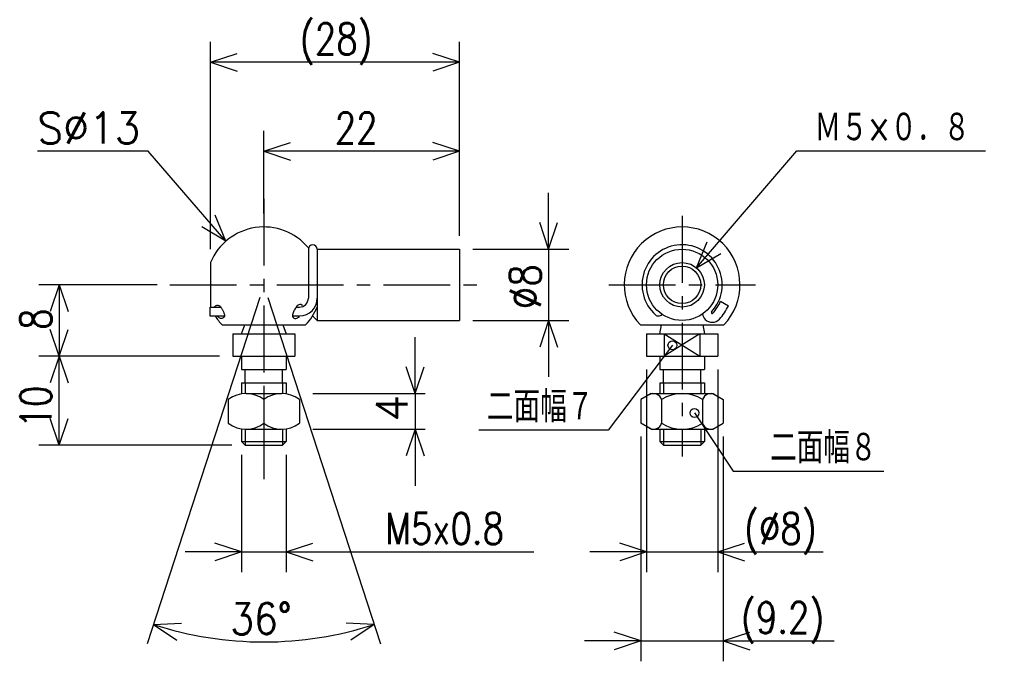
# Model space of a CAD drawing. Extents: x -140 to -29, y 112 to 184.
import ezdxf

# ---------------------------------------------------------------- set-up
doc = ezdxf.new("R2010")
doc.units = 0
doc.linetypes.add('CENTER', pattern=[12, 7.5, -1.5, 1.5, -1.5])
doc.layers.get('0').update_dxf_attribs({"linetype": 'CONTINUOUS'})
doc.styles.get("Standard").update_dxf_attribs({"font": 'txt', "bigfont": 'BIGFONT'})

msp = doc.modelspace()

# ---------------------------------------------------------------- linework, layer by layer
at = {"color": 7, "linetype": 'CONTINUOUS'}
for p, q in [((-118.47706, 158.66281), (-118.47706, 181.94881)), ((-90.477058, 160.16281), (-90.477058, 181.94881)), ((-118.47706, 179.66281), (-115.47706, 180.66281)), ((-90.477058, 179.66281), (-93.477058, 180.66281)), ((-90.477058, 179.66281), (-118.47706, 179.66281)), ((-118.47706, 179.66281), (-115.47706, 178.66281)), ((-90.477058, 179.66281), (-93.477058, 178.66281)), ((-112.47706, 162.66281), (-112.47706, 171.94881)), ((-112.47706, 169.66281), (-109.47706, 170.66281)), ((-90.477058, 169.66281), (-93.477058, 170.66281)), ((-125.47706, 169.66281), (-137.92004, 169.66281)), ((-116.73411, 159.57478), (-125.47705, 169.66281)), ((-90.477058, 169.66281), (-112.47706, 169.66281)), ((-112.47706, 169.66281), (-109.47706, 168.66281)), ((-90.477058, 169.66281), (-93.477058, 168.66281)), ((-63.848537, 156.55963), (-52.568817, 169.69786)), ((-52.568817, 169.69786), (-31.392248, 169.69786)), ((-80.477058, 158.66281), (-80.477058, 165.01281)), ((-116.73411, 159.57478), (-117.94321, 162.49678)), ((-80.477058, 158.66281), (-81.477058, 161.66281)), ((-80.477058, 158.66281), (-79.477058, 161.66281)), ((-116.73411, 159.57478), (-119.45459, 161.18692)), ((-63.848537, 156.55963), (-62.65306, 159.48723)), ((-107.47706, 158.66281), (-107.47706, 153.16281)), ((-106.47706, 158.66281), (-106.47706, 150.66281)), ((-106.47706, 158.66281), (-90.477058, 158.66281)), ((-90.477058, 158.66281), (-90.477058, 150.66281)), ((-88.977058, 158.66281), (-78.191055, 158.66281)), ((-80.477058, 158.66281), (-80.477058, 150.66281)), ((-118.47706, 157.16281), (-118.47706, 152.16281)), ((-63.848537, 156.55963), (-61.135596, 158.18442)), ((-124.47706, 154.66281), (-137.76305, 154.66281)), ((-135.47705, 154.66281), (-136.47705, 151.66281)), ((-135.47705, 154.66281), (-135.47705, 146.66281)), ((-135.47705, 154.66281), (-134.47705, 151.66281)), ((-112.94058, 153.23623), (-125.57887, 114.33959)), ((-112.01353, 153.23623), (-99.375244, 114.33959)), ((-61.151295, 152.82492), (-60.279957, 152.32185)), ((-118.55108, 152.16281), (-117.34016, 152.16281)), ((-118.55108, 152.16281), (-118.55108, 151.16281)), ((-108.8249, 152.16281), (-108.47706, 152.16281)), ((-118.55108, 151.16281), (-116.90379, 151.16281)), ((-109.26131, 151.16281), (-108.47706, 151.16281)), ((-106.99984, 151.16281), (-106.47707, 150.66283)), ((-106.47706, 150.66281), (-90.477058, 150.66281)), ((-88.977058, 150.66281), (-78.191055, 150.66281)), ((-80.477058, 150.66281), (-81.477058, 147.66281)), ((-80.477058, 150.66281), (-79.477058, 147.66281)), ((-80.477058, 150.66281), (-80.477058, 144.31281)), ((-135.47705, 146.66281), (-136.47705, 149.66281)), ((-135.47705, 146.66281), (-134.47705, 149.66281)), ((-117.16747, 150.16281), (-107.78664, 150.16281)), ((-114.97706, 149.16281), (-114.61309, 150.16281)), ((-110.34103, 150.16283), (-109.97706, 149.16283)), ((-70.167473, 150.16281), (-60.786644, 150.16281)), ((-67.977058, 149.1628), (-67.800735, 150.1628)), ((-63.153385, 150.16281), (-62.977058, 149.16281)), ((-115.97706, 149.16281), (-115.97706, 146.66281)), ((-115.97706, 149.16281), (-108.97706, 149.16281)), ((-108.97706, 149.16281), (-108.97706, 146.66281)), ((-95.477058, 142.44331), (-95.477058, 148.79331)), ((-69.477058, 149.16281), (-69.477058, 146.66281)), ((-69.477058, 149.16281), (-61.477058, 149.16281)), ((-67.477058, 149.16281), (-67.477058, 146.66281)), ((-67.477058, 149.16281), (-63.477055, 146.66281)), ((-63.477058, 149.16281), (-67.477058, 146.66281)), ((-63.477058, 149.16281), (-63.477058, 146.66281)), ((-61.477058, 149.16281), (-61.477058, 146.66281)), ((-66.562302, 147.87137), (-73.796638, 138.33519)), ((-117.47706, 146.66281), (-137.76305, 146.66281)), ((-135.47705, 146.66281), (-136.47705, 143.66281)), ((-135.47705, 136.66281), (-135.47705, 146.66281)), ((-135.47705, 146.66281), (-134.47705, 143.66281)), ((-115.97706, 146.66281), (-108.97706, 146.66281)), ((-114.97706, 146.66281), (-114.97706, 145.16281)), ((-109.97706, 146.66281), (-109.97706, 145.16281)), ((-69.477058, 146.66281), (-61.477058, 146.66281)), ((-67.977058, 146.66281), (-67.977058, 145.16281)), ((-62.977058, 146.66281), (-62.977058, 145.16281)), ((-114.97706, 145.16281), (-109.97706, 145.16281)), ((-114.57706, 143.66281), (-114.57706, 145.16281)), ((-110.37706, 143.66281), (-110.37706, 145.16281)), ((-95.477058, 142.44331), (-96.477058, 145.44331)), ((-95.477058, 142.44331), (-94.477058, 145.44331)), ((-69.477058, 145.16281), (-69.477058, 122.37681)), ((-67.977058, 145.16281), (-62.977058, 145.16281)), ((-67.577057, 143.66281), (-67.577057, 145.16281)), ((-63.37706, 143.66281), (-63.37706, 145.16281)), ((-61.477058, 145.16281), (-61.477058, 122.37681)), ((-114.97706, 143.66281), (-109.97706, 143.66281)), ((-114.97706, 143.66281), (-114.97706, 142.44331)), ((-114.57706, 143.66281), (-114.57706, 142.44331)), ((-110.37706, 143.66281), (-110.37706, 142.44331)), ((-109.97706, 143.66281), (-109.97706, 142.44331)), ((-67.977058, 143.66281), (-62.977058, 143.66281)), ((-67.977058, 143.66281), (-67.977058, 142.44331)), ((-67.577057, 143.66281), (-67.577057, 142.44331)), ((-63.37706, 143.66281), (-63.37706, 142.44331)), ((-62.977058, 143.66281), (-62.977058, 142.44331)), ((-116.47706, 141.77664), (-116.47706, 139.10997)), ((-114.47706, 142.44331), (-110.47706, 142.44331)), ((-112.47706, 141.77664), (-112.47706, 139.10997)), ((-108.47706, 141.77664), (-108.47706, 139.10997)), ((-106.97706, 142.44331), (-94.334053, 142.44331)), ((-95.477058, 142.44331), (-95.477058, 138.44331)), ((-70.095863, 141.77664), (-70.095863, 139.10997)), ((-68.941154, 142.4433), (-70.095856, 141.77663)), ((-68.941162, 142.44331), (-62.012962, 142.44331)), ((-67.786461, 141.77664), (-67.786461, 139.10997)), ((-63.167656, 141.77664), (-63.167656, 139.10997)), ((-62.012951, 142.4433), (-60.85825, 141.77664)), ((-60.858253, 141.77664), (-60.858253, 139.10997)), ((-135.47705, 136.66281), (-136.47705, 139.66281)), ((-135.47705, 136.66281), (-134.47705, 139.66281)), ((-64.086174, 140.27335), (-59.728954, 133.73752)), ((-114.97706, 138.44331), (-114.97706, 137.06281)), ((-114.57706, 138.44331), (-114.57706, 136.66281)), ((-114.47706, 138.44331), (-110.47706, 138.44331)), ((-110.37706, 138.44331), (-110.37706, 136.66281)), ((-109.97706, 138.44331), (-109.97706, 137.06281)), ((-106.97706, 138.44331), (-94.334053, 138.44331)), ((-95.477058, 138.44331), (-96.477058, 135.44331)), ((-95.477058, 138.44331), (-94.477058, 135.44331)), ((-95.477058, 138.44331), (-95.477058, 132.09331)), ((-73.796638, 138.33519), (-88.332718, 138.33519)), ((-68.941162, 138.44331), (-70.095856, 139.10997)), ((-68.941162, 138.44331), (-62.012962, 138.44331)), ((-67.977058, 138.44331), (-67.977058, 137.06281)), ((-67.577057, 138.44331), (-67.577057, 136.66281)), ((-63.37706, 138.44331), (-63.37706, 136.66281)), ((-62.977058, 138.44331), (-62.977058, 137.06281)), ((-62.012955, 138.44331), (-60.858253, 139.10997)), ((-70.095863, 137.60997), (-70.095863, 112.37681)), ((-60.858253, 137.60997), (-60.858253, 112.37681)), ((-116.07706, 136.66281), (-137.76305, 136.66281)), ((-114.97706, 137.06281), (-109.97706, 137.06281)), ((-114.57706, 136.66281), (-114.97706, 137.06281)), ((-114.57706, 136.66281), (-110.37706, 136.66281)), ((-110.37704, 136.6628), (-109.97704, 137.06281)), ((-67.577065, 136.66281), (-67.977066, 137.06282)), ((-67.977058, 137.06281), (-62.977058, 137.06281)), ((-67.577057, 136.66281), (-63.37706, 136.66281)), ((-63.377052, 136.66281), (-62.977055, 137.06281)), ((-114.97706, 135.56281), (-114.97706, 122.37681)), ((-109.97706, 135.56281), (-109.97706, 122.37681)), ((-59.728954, 133.73752), (-42.794399, 133.73752)), ((-114.97706, 124.66281), (-117.97706, 125.66281)), ((-109.97706, 124.66281), (-106.97706, 125.66281)), ((-69.477058, 124.66281), (-72.477058, 125.66281)), ((-61.477058, 124.66281), (-58.477058, 125.66281)), ((-114.97706, 124.66281), (-121.32706, 124.66281)), ((-114.97706, 124.66281), (-117.97706, 123.66281)), ((-114.97706, 124.66281), (-109.97706, 124.66281)), ((-109.97706, 124.66281), (-82.134056, 124.66281)), ((-109.97706, 124.66281), (-106.97706, 123.66281)), ((-109.97706, 124.66281), (-103.62706, 124.66281)), ((-69.477058, 124.66281), (-75.827058, 124.66281)), ((-69.477058, 124.66281), (-72.477058, 123.66281)), ((-69.477058, 124.66281), (-61.477058, 124.66281)), ((-61.477058, 124.66281), (-49.625828, 124.66281)), ((-61.477058, 124.66281), (-58.477058, 123.66281)), ((-61.477058, 124.66281), (-55.127059, 124.66281)), ((-124.87245, 116.51371), (-121.71337, 116.65594)), ((-124.87245, 116.51371), (-122.25985, 114.73205)), ((-100.08166, 116.51371), (-103.24074, 116.65594)), ((-100.08166, 116.51371), (-102.69427, 114.73205)), ((-70.095863, 114.66281), (-73.095863, 115.66281)), ((-60.858253, 114.66281), (-57.858254, 115.66281)), ((-70.095863, 114.66281), (-76.445863, 114.66281)), ((-70.095863, 114.66281), (-73.095863, 113.66281)), ((-70.095863, 114.66281), (-60.858253, 114.66281)), ((-60.858253, 114.66281), (-48.370438, 114.66281)), ((-60.858253, 114.66281), (-57.858254, 113.66281)), ((-60.858253, 114.66281), (-54.508254, 114.66281))]:
    msp.add_line(p, q, dxfattribs=at)
at = {"color": 7, "linetype": 'CENTER'}
for p, q in [((-112.47706, 164.33302), (-112.47706, 132.75926)), ((-65.477058, 162.39676), (-65.477058, 135.3629)), ((-123.03449, 154.66281), (-87.9673, 154.66281)), ((-73.725459, 154.66281), (-57.228656, 154.66281))]:
    msp.add_line(p, q, dxfattribs=at)
at = {"color": 7, "linetype": 'CONTINUOUS'}
for points in [[(-118.01571, 152.20293, -0.062891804), (-117.91155, 152.2913, -0.073970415), (-117.78736, 152.3487, -0.080084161), (-117.65207, 152.3649, -0.081559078), (-117.51808, 152.33746, -0.094124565), (-117.40097, 152.26613, -0.10726288), (-117.32331, 152.15462)], [(-117.34016, 152.16281, -0.0057149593), (-117.25032, 152.03433, -0.009877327), (-117.16489, 151.90367, -0.014518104), (-117.08644, 151.76994, -0.019068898), (-117.01706, 151.6309, -0.021013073), (-116.9592, 151.48687, -0.031415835), (-116.91543, 151.33774, -0.070521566), (-116.90172, 151.18326, -0.13539318), (-116.95013, 151.0373, -0.10959039), (-117.06389, 150.9334, -0.10194853), (-117.21049, 150.88283, -0.10442348), (-117.36466, 150.89806, -0.069089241), (-117.50278, 150.96332)], [(-108.11333, 152.32504, 0.11391823), (-108.30959, 152.43535, 0.157895), (-108.53175, 152.42392, 0.12126614), (-108.71762, 152.29846, 0.03300412), (-108.85585, 152.11881, 0.011720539), (-108.9833, 151.93001, 0.021372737), (-109.09717, 151.73481, 0.029605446), (-109.1904, 151.5285, 0.044433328), (-109.25474, 151.3115, 0.13993846), (-109.24229, 151.088, 0.17117748), (-109.09004, 150.92669, 0.15874959), (-108.87068, 150.88268, 0.11200291), (-108.66225, 150.96291)]]:
    msp.add_lwpolyline(points, format="xyb", dxfattribs=at)
for points in [[(-117.53263, 150.97914), (-117.60509, 151.0516), (-117.67756, 151.12405)], [(-108.66012, 150.97914), (-108.57156, 151.04355), (-108.48299, 151.10796)]]:
    msp.add_lwpolyline(points, dxfattribs=at)
for centre, radius in [((-65.477058, 154.66281), 4), ((-65.477058, 154.66281), 2.5), ((-65.477058, 154.66281), 2.1), ((-66.562302, 147.87137), 0.5), ((-64.086174, 140.27335), 0.5)]:
    msp.add_circle(centre, radius, dxfattribs=at)
for centre, radius, start, end in [((-112.47706, 154.66281), 6.5, 39.715091, 157.38014), ((-65.477058, 154.66281), 6.5, 316.18693, 223.81307), ((-106.97706, 158.66281), 0.5, 0, 180), ((-65.477058, 154.66281), 4.5, 317.44977, 228.59037), ((-108.47706, 153.16281), 1, 270, 0), ((-108.47706, 153.16281), 2, 270, 0), ((-65.477058, 154.66281), 4.7, 317.44973, 336.98074), ((-112.47706, 154.66281), 6.5, 316.18693, 337.38014), ((-62.08831, 151.55212), 0.1, 137.44874, 225), ((-65.477058, 154.66281), 5.7, 317.4497, 335.75154), ((-112.47706, 154.66281), 6.5, 212.57897, 223.81307), ((-68.12281, 151.66281), 0.5, 228.59037, 270), ((-68.12281, 151.66281), 0.5, 270, 322.17309), ((-62.08831, 151.55212), 1.1, 188.44013, 225), ((-62.08831, 151.55212), 1.1, 225, 317.44951), ((-62.08831, 151.55212), 0.1, 225, 317.44874), ((-114.47706, 139.11), 3.333313, 53.12984, 126.87016), ((-110.47706, 139.11), 3.333313, 53.12984, 126.87016), ((-68.68837, 141.49989), 0.943418, 17.058511, 120.00029), ((-65.477058, 138.10997), 4.333334, 57.795793, 122.20421), ((-62.265739, 141.49989), 0.943418, 59.999713, 162.94156), ((-114.47706, 141.77666), 3.333343, 233.13015, 306.86969), ((-110.47706, 141.77666), 3.333343, 233.13015, 306.86969), ((-68.68837, 139.38672), 0.943418, 239.99971, 342.94149), ((-65.477058, 142.77664), 4.333334, 237.79579, 302.20421), ((-62.265739, 139.38672), 0.943418, 197.05844, 300.00029), ((-112.47706, 154.66281), 40.112343, 252, 288)]:
    msp.add_arc(centre, radius, start, end, dxfattribs=at)

# ---------------------------------------------------------------- texts
for s, width, p in [('(28)', 0.8, (-108.42006, 180.53781)), ('S%%C13', 0.96386, (-137.92005, 170.53781)), ('22', 0.8, (-104.49963, 170.53781)), ('Ｍ５×０．８', 0.774776, (-50.592248, 170.57288)), ('二面幅７', 0.778304, (-87.418721, 139.21019)), ('二面幅８', 0.778304, (-55.5944, 134.61252)), ('M5x0.8', 0.8, (-98.820058, 125.53781)), ('(%%C8)', 0.8, (-58.511825, 125.53781)), ('(9.2)', 0.8, (-58.856434, 115.53781))]:
    msp.add_text(s, height=3.5, dxfattribs=dict(at, width=width)).set_placement(p)
for s, rotation, width, p in [('%%C8', 90.000003, 0.844216, (-81.352058, 151.91981)), ('8', 90.000003, 0.8, (-136.35205, 149.60479)), ('10', 90.000003, 0.8, (-136.35205, 138.53585)), ('36%%D', 0.90000005, 0.888442, (-116.22312, 115.36178))]:
    msp.add_text(s, height=3.5, rotation=rotation, dxfattribs=dict(at, width=width)).set_placement(p)
msp.add_text('4', height=3.5, rotation=90.000003, dxfattribs=at).set_placement((-96.352058, 139.30031))

doc.saveas('drawing.dxf')
